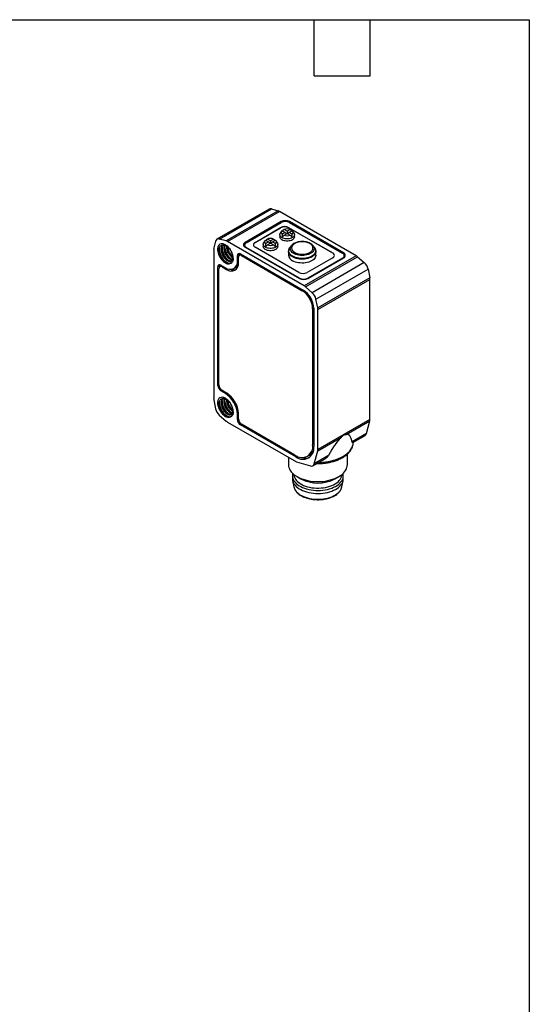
# Model space of a CAD drawing. Header units: millimetres. Extents: x 6 to 273, y 6 to 210.
# Tile 4 of 4: x 204 to 273, y 76 to 210. Entities that reach past the tile are written whole.
import ezdxf

# ---------------------------------------------------------------- set-up
doc = ezdxf.new("R2010")
doc.units = ezdxf.units.MM
doc.linetypes.add('SLD-Solid', pattern=[0])
doc.layers.add('TEXT', color=140, linetype='SLD-Solid', lineweight=25)

msp = doc.modelspace()

# ---------------------------------------------------------------- linework, layer by layer
for p, q in [((237.731, 183.844), (230.66, 179.762)), ((230.98, 179.79), (238.051, 183.872)), ((238.963, 183.623), (231.892, 179.541)), ((232.072, 179.464), (239.143, 183.546)), ((238.051, 183.872), (238.963, 183.623)), ((249.566, 177.529), (239.143, 183.546)), ((239.37, 182.15), (234.491, 179.333)), ((234.632, 179.292), (239.37, 182.027)), ((239.37, 182.15), (239.37, 182.027)), ((247.855, 177.904), (240.501, 182.15)), ((240.501, 182.15), (240.501, 182.027)), ((240.501, 182.027), (247.713, 177.864)), ((235.834, 179.333), (239.299, 181.333)), ((239.299, 181.293), (235.834, 179.292)), ((239.183, 180.395), (239.183, 180.088)), ((239.426, 180.868), (239.249, 180.601)), ((239.299, 181.293), (239.299, 181.333)), ((239.492, 180.945), (239.914, 180.701)), ((239.914, 180.701), (239.492, 180.457)), ((240.183, 180.856), (239.76, 181.1)), ((239.76, 180.302), (240.183, 180.546)), ((239.914, 180.701), (240.11, 180.504)), ((240.605, 181.1), (240.183, 180.856)), ((240.183, 180.856), (240.183, 180.546)), ((240.183, 180.546), (240.605, 180.302)), ((240.451, 180.701), (240.255, 180.504)), ((240.43, 181.333), (246.37, 177.904)), ((240.43, 181.293), (240.43, 181.333)), ((246.37, 177.864), (240.43, 181.293)), ((240.451, 180.701), (240.874, 180.945)), ((240.874, 180.457), (240.451, 180.701)), ((241.116, 180.601), (240.939, 180.868)), ((241.183, 180.088), (241.183, 180.395)), ((230.476, 179.499), (230.236, 178.584)), ((231.892, 179.541), (230.98, 179.79)), ((242.495, 173.447), (232.072, 179.464)), ((234.491, 179.333), (234.491, 179.182)), ((235.834, 179.333), (235.834, 179.292)), ((236.92, 179.088), (236.92, 178.782)), ((237.164, 179.562), (236.986, 179.295)), ((237.229, 179.638), (237.651, 179.394)), ((237.651, 179.394), (237.229, 179.151)), ((237.92, 179.55), (237.498, 179.793)), ((237.498, 178.995), (237.92, 179.239)), ((237.651, 179.394), (237.848, 179.198)), ((238.342, 179.793), (237.92, 179.55)), ((237.92, 179.55), (237.92, 179.239)), ((237.92, 179.239), (238.342, 178.995)), ((238.189, 179.394), (237.992, 179.198)), ((238.189, 179.394), (238.611, 179.638)), ((238.611, 179.151), (238.189, 179.394)), ((238.854, 179.295), (238.676, 179.562)), ((238.92, 178.782), (238.92, 179.088)), ((230.213, 178.39), (230.213, 158.189)), ((230.743, 178.394), (230.944, 178.365)), ((231.227, 178.469), (231.319, 178.523)), ((231.673, 178.727), (231.581, 178.673)), ((233.713, 177.7), (233.43, 177.537)), ((233.961, 177.72), (233.696, 177.567)), ((233.713, 177.7), (233.713, 177.577)), ((233.854, 177.782), (242.375, 172.863)), ((234.398, 178.966), (234.398, 178.762)), ((234.398, 178.744), (234.398, 178.762)), ((234.491, 178.68), (241.844, 174.435)), ((241.844, 174.476), (234.632, 178.639)), ((234.632, 178.598), (234.632, 178.639)), ((241.774, 175.251), (235.834, 178.68)), ((240.389, 178.158), (240.383, 178.126)), ((240.383, 178.126), (240.384, 178.153)), ((240.383, 178.126), (240.383, 177.598)), ((240.755, 178.878), (240.569, 178.637)), ((240.785, 178.91), (240.755, 178.878)), ((240.755, 178.878), (240.78, 178.909)), ((243.711, 178.878), (243.627, 178.968)), ((243.898, 178.637), (243.711, 178.878)), ((243.898, 178.637), (243.909, 178.623)), ((244.083, 177.598), (244.083, 178.126)), ((246.37, 177.864), (246.37, 177.904)), ((247.855, 177.904), (247.855, 177.753)), ((232.857, 177.186), (232.791, 177.338)), ((233.43, 176.843), (233.43, 177.537)), ((233.571, 176.924), (233.43, 176.843)), ((233.571, 176.598), (233.571, 177.292)), ((234.137, 177.619), (233.996, 177.537)), ((233.996, 177.537), (242.233, 172.781)), ((249.566, 177.529), (242.495, 173.447)), ((242.675, 173.316), (249.746, 177.398)), ((246.37, 177.251), (242.905, 175.251)), ((242.976, 174.435), (247.855, 177.251)), ((247.713, 177.21), (242.976, 174.476)), ((250.658, 176.594), (243.587, 172.512)), ((247.713, 177.17), (247.713, 177.21)), ((247.948, 177.333), (247.947, 177.315)), ((247.948, 177.333), (247.948, 177.537)), ((249.746, 177.398), (250.658, 176.594)), ((231.061, 176.169), (230.778, 176.006)), ((230.778, 159.92), (230.778, 176.006)), ((230.92, 160.001), (230.92, 175.761)), ((231.31, 176.189), (231.044, 176.035)), ((231.061, 176.169), (231.061, 176.045)), ((231.202, 176.251), (231.804, 175.904)), ((231.485, 176.087), (231.344, 176.006)), ((231.344, 176.006), (231.945, 175.659)), ((231.945, 175.659), (232.117, 175.758)), ((232.953, 175.79), (233.236, 175.953)), ((244.091, 171.639), (251.162, 175.722)), ((251.162, 175.722), (251.402, 174.529)), ((241.844, 174.435), (241.844, 174.476)), ((242.976, 174.435), (242.976, 174.476)), ((251.402, 174.529), (244.331, 170.447)), ((244.355, 170.226), (251.426, 174.308)), ((251.426, 155.331), (251.426, 174.308)), ((242.375, 172.863), (242.233, 172.781)), ((243.587, 172.512), (242.675, 173.316)), ((244.331, 170.447), (244.091, 171.639)), ((243.789, 170.413), (243.648, 170.332)), ((243.648, 170.332), (243.648, 151.878)), ((243.789, 170.414), (243.789, 151.633)), ((244.355, 151.249), (244.355, 170.226)), ((230.778, 159.92), (230.92, 160.001)), ((231.344, 159.267), (231.202, 159.185)), ((231.804, 158.838), (231.202, 159.185)), ((231.344, 159.267), (231.945, 158.92)), ((230.236, 157.967), (230.476, 156.775)), ((231.227, 157.648), (231.319, 157.701)), ((231.673, 157.905), (231.581, 157.852)), ((231.945, 158.92), (231.804, 158.838)), ((230.743, 157.572), (230.944, 157.543)), ((232.857, 156.365), (232.791, 156.516)), ((230.98, 155.903), (231.892, 155.099)), ((232.072, 154.968), (241.434, 149.563)), ((233.43, 156.021), (233.571, 156.103)), ((233.43, 155.327), (233.43, 156.021)), ((233.571, 155.409), (233.43, 155.327)), ((233.571, 155.409), (233.571, 156.103)), ((251.426, 155.331), (244.355, 151.249)), ((248.193, 153.282), (251.402, 155.134)), ((250.935, 153.387), (251.402, 155.134)), ((233.996, 154.674), (233.854, 154.592)), ((241.385, 150.245), (233.854, 154.592)), ((241.243, 150.49), (233.996, 154.674)), ((244.331, 151.052), (247.539, 152.905)), ((250.935, 153.387), (249.006, 152.273)), ((249.105, 152.175), (250.752, 153.126)), ((243.789, 151.96), (243.648, 151.878)), ((243.864, 149.305), (244.331, 151.052)), ((249.17, 152.155), (249.171, 152.175)), ((249.171, 152.175), (249.174, 152.215)), ((240.355, 150.186), (240.355, 149.194)), ((241.545, 150.337), (241.385, 150.245)), ((242.943, 150.321), (243.226, 150.485)), ((243.681, 149.044), (245.328, 149.995)), ((245.793, 150.419), (243.864, 149.305)), ((248.355, 149.194), (248.355, 150.622)), ((241.434, 149.563), (243.355, 149.018)), ((240.905, 147.672), (240.905, 147.264)), ((240.927, 147.039), (241.098, 146.168)), ((241.526, 147.561), (242.056, 147.255)), ((246.653, 147.255), (247.184, 147.561)), ((247.611, 146.168), (247.783, 147.039)), ((247.805, 147.264), (247.805, 147.672)), ((241.098, 146.168), (241.103, 146.142))]:
    msp.add_line(p, q)
at = {"flags": 128}
for points in [[(241.116, 180.601), (241.149, 180.544), (241.179, 180.445), (241.179, 180.344), (241.149, 180.245), (241.089, 180.151), (241.002, 180.063), (240.89, 179.986), (240.756, 179.922), (240.605, 179.871), (240.442, 179.837), (240.27, 179.819), (240.096, 179.819), (239.924, 179.837), (239.76, 179.871), (239.609, 179.922), (239.476, 179.986), (239.364, 180.063), (239.276, 180.151), (239.217, 180.245), (239.187, 180.344), (239.187, 180.445), (239.217, 180.544), (239.249, 180.601)], [(238.854, 179.295), (238.886, 179.238), (238.916, 179.139), (238.916, 179.038), (238.886, 178.939), (238.826, 178.844), (238.739, 178.757), (238.627, 178.68), (238.494, 178.615), (238.343, 178.565), (238.179, 178.531), (238.007, 178.513), (237.833, 178.513), (237.661, 178.531), (237.497, 178.565), (237.346, 178.615), (237.213, 178.68), (237.101, 178.757), (237.014, 178.844), (236.954, 178.939), (236.924, 179.038), (236.924, 179.139), (236.954, 179.238), (236.986, 179.295)], [(241.183, 180.088), (241.179, 180.038), (241.149, 179.939), (241.089, 179.844), (241.002, 179.757), (240.89, 179.68), (240.756, 179.615), (240.605, 179.565), (240.442, 179.531), (240.27, 179.513), (240.096, 179.513), (239.924, 179.531), (239.76, 179.565), (239.609, 179.615), (239.476, 179.68), (239.364, 179.757), (239.276, 179.844), (239.217, 179.939), (239.187, 180.038), (239.183, 180.088)], [(233.731, 177.832), (233.721, 177.791), (233.713, 177.7)], [(238.92, 178.782), (238.916, 178.732), (238.886, 178.633), (238.826, 178.538), (238.739, 178.451), (238.627, 178.374), (238.494, 178.309), (238.343, 178.259), (238.179, 178.224), (238.007, 178.207), (237.833, 178.207), (237.661, 178.224), (237.497, 178.259), (237.346, 178.309), (237.213, 178.374), (237.101, 178.451), (237.014, 178.538), (236.954, 178.633), (236.924, 178.732), (236.92, 178.782)], [(244.083, 178.133), (244.072, 178.007), (244.03, 177.872), (243.959, 177.741), (243.86, 177.617), (243.733, 177.501), (243.583, 177.395), (243.41, 177.302), (243.218, 177.222), (243.009, 177.157), (242.788, 177.107), (242.558, 177.075), (242.322, 177.059), (242.085, 177.062), (241.851, 177.081), (241.622, 177.118), (241.404, 177.171), (241.199, 177.24), (241.012, 177.324), (240.844, 177.421), (240.699, 177.529), (240.58, 177.647), (240.487, 177.773), (240.423, 177.905), (240.389, 178.041), (240.383, 178.126)], [(243.909, 178.623), (243.918, 178.611), (243.994, 178.48), (244.041, 178.345), (244.057, 178.208), (244.041, 178.07), (243.994, 177.935), (243.918, 177.805), (243.812, 177.681), (243.68, 177.567), (243.523, 177.463), (243.343, 177.373), (243.145, 177.296), (242.931, 177.235), (242.705, 177.191), (242.471, 177.164), (242.233, 177.155), (241.995, 177.164), (241.761, 177.191), (241.536, 177.235), (241.322, 177.296), (241.123, 177.373), (240.944, 177.463), (240.787, 177.567), (240.654, 177.681), (240.549, 177.805), (240.472, 177.935), (240.426, 178.07), (240.41, 178.208), (240.426, 178.345), (240.472, 178.48), (240.529, 178.582)], [(240.529, 178.582), (240.549, 178.611), (240.569, 178.637)], [(243.711, 178.878), (243.745, 178.831), (243.811, 178.707), (243.846, 178.578), (243.85, 178.448), (243.823, 178.318), (243.764, 178.192), (243.676, 178.072), (243.56, 177.96), (243.417, 177.859), (243.252, 177.77), (243.067, 177.695), (242.866, 177.636), (242.652, 177.594), (242.431, 177.569), (242.205, 177.562), (241.98, 177.573), (241.76, 177.603), (241.549, 177.649), (241.352, 177.713), (241.171, 177.791), (241.011, 177.883), (240.875, 177.987), (240.766, 178.101), (240.685, 178.223), (240.634, 178.35), (240.615, 178.48), (240.626, 178.61), (240.669, 178.738), (240.743, 178.862), (240.755, 178.878)], [(244.083, 177.598), (244.081, 177.547), (244.055, 177.411), (243.998, 177.278), (243.913, 177.15), (243.8, 177.03), (243.661, 176.919), (243.499, 176.819), (243.316, 176.732), (243.115, 176.659), (242.9, 176.602), (242.674, 176.561), (242.44, 176.537), (242.204, 176.53), (241.967, 176.541), (241.735, 176.57), (241.512, 176.615), (241.3, 176.676), (241.103, 176.753), (240.925, 176.843)], [(231.079, 176.301), (231.069, 176.26), (231.061, 176.169)], [(244.45, 149.488), (244.612, 149.492), (245.002, 149.513), (245.388, 149.552), (245.767, 149.61), (246.137, 149.685), (246.495, 149.777), (246.838, 149.886), (247.166, 150.01), (247.474, 150.149), (247.763, 150.303), (248.028, 150.469), (248.27, 150.647), (248.485, 150.836), (248.673, 151.035), (248.833, 151.241), (248.963, 151.455), (249.062, 151.674), (249.131, 151.896), (249.167, 152.122), (249.17, 152.155)], [(240.355, 149.194), (240.37, 148.993), (240.415, 148.793), (240.491, 148.596), (240.596, 148.404), (240.729, 148.218), (240.891, 148.039), (241.078, 147.869), (241.29, 147.71), (241.526, 147.561), (241.783, 147.425), (242.06, 147.302), (242.355, 147.194), (242.664, 147.101), (242.987, 147.024), (243.319, 146.963), (243.66, 146.92), (244.006, 146.893), (244.355, 146.885), (244.703, 146.893), (245.049, 146.92), (245.39, 146.963), (245.723, 147.024), (246.045, 147.101), (246.355, 147.194), (246.649, 147.302), (246.926, 147.425), (247.183, 147.561), (247.419, 147.71), (247.631, 147.869), (247.819, 148.039), (247.98, 148.218), (248.113, 148.404), (248.218, 148.596), (248.294, 148.793), (248.339, 148.993), (248.355, 149.194)], [(240.947, 147.984), (240.924, 147.882), (240.905, 147.696), (240.916, 147.509), (240.958, 147.324), (241.029, 147.142), (241.13, 146.964), (241.259, 146.793), (241.415, 146.63), (241.597, 146.475), (241.803, 146.331), (242.032, 146.199), (242.281, 146.08), (242.549, 145.975), (242.832, 145.885), (243.128, 145.811), (243.436, 145.753), (243.751, 145.711), (244.072, 145.687), (244.395, 145.681), (244.718, 145.692), (245.038, 145.72), (245.351, 145.766), (245.656, 145.828), (245.95, 145.906), (246.229, 146), (246.492, 146.109), (246.736, 146.231), (246.96, 146.366), (247.16, 146.513), (247.336, 146.67), (247.485, 146.835), (247.607, 147.008), (247.701, 147.187), (247.765, 147.37), (247.799, 147.556), (247.803, 147.742), (247.776, 147.928), (247.762, 147.984)], [(240.905, 147.264), (240.916, 147.101), (240.958, 146.916), (241.029, 146.733), (241.13, 146.556), (241.259, 146.385), (241.415, 146.221), (241.597, 146.067), (241.803, 145.923), (242.032, 145.791), (242.281, 145.672), (242.549, 145.567), (242.832, 145.477), (243.128, 145.402), (243.436, 145.344), (243.751, 145.303), (244.072, 145.279), (244.395, 145.272), (244.718, 145.283), (245.038, 145.312), (245.351, 145.357), (245.656, 145.419), (245.95, 145.498), (246.229, 145.592), (246.492, 145.701), (246.736, 145.823), (246.96, 145.958), (247.16, 146.105), (247.336, 146.261), (247.485, 146.427), (247.607, 146.6), (247.701, 146.779), (247.765, 146.962), (247.799, 147.147), (247.805, 147.264)], [(241.105, 147.847), (241.111, 147.763), (241.145, 147.583), (241.209, 147.405), (241.302, 147.232), (241.424, 147.065), (241.573, 146.906), (241.749, 146.755), (241.948, 146.615), (242.17, 146.487), (242.413, 146.372), (242.673, 146.271), (242.95, 146.185), (243.239, 146.114), (243.539, 146.06), (243.846, 146.023), (244.158, 146.004), (244.472, 146.001), (244.785, 146.017), (245.094, 146.049), (245.396, 146.099), (245.688, 146.165), (245.968, 146.248), (246.233, 146.345), (246.48, 146.457), (246.708, 146.582), (246.913, 146.719), (247.094, 146.867), (247.25, 147.025), (247.379, 147.19), (247.48, 147.362), (247.551, 147.538), (247.593, 147.718), (247.604, 147.847)], [(241.103, 146.142), (241.117, 146.085), (241.182, 145.906), (241.276, 145.731), (241.399, 145.563), (241.55, 145.402), (241.727, 145.25), (241.928, 145.109), (242.152, 144.98), (242.396, 144.864), (242.659, 144.762), (242.938, 144.675), (243.23, 144.604), (243.532, 144.549), (243.842, 144.512), (244.157, 144.492), (244.473, 144.49), (244.789, 144.506), (245.1, 144.538), (245.405, 144.589), (245.7, 144.656), (245.982, 144.739), (246.249, 144.837), (246.498, 144.95), (246.728, 145.076), (246.935, 145.214), (247.118, 145.363), (247.275, 145.522), (247.405, 145.689), (247.506, 145.862), (247.578, 146.04), (247.611, 146.168)]]:
    msp.add_lwpolyline(points, dxfattribs=at)
for centre, radius, start, end in [((237.924, 183.479), 0.413, 72.07744, 117.77652), ((238.754, 182.884), 0.768, 59.50922, 74.18143), ((239.935, 181.058), 1.23, 62.60967, 117.39033), ((239.935, 180.936), 1.23, 62.60967, 117.39033), ((239.865, 180.242), 1.23, 62.60967, 117.39033), ((239.865, 180.201), 1.23, 62.60967, 117.39033), ((239.689, 180.701), 0.314, 128.99325, 231.00675), ((240.183, 179.846), 1.323, 71.38577, 108.61423), ((240.676, 180.701), 0.314, 308.99325, 51.00675), ((230.853, 179.428), 0.384, 70.73921, 169.27154), ((231.683, 178.802), 0.768, 59.50922, 74.18143), ((234.614, 179.007), 0.349, 110.78342, 249.21658), ((234.677, 178.683), 0.441, 128.04818, 152.88861), ((234.756, 178.966), 0.349, 110.78342, 249.21658), ((236.006, 178.919), 0.411, 114.70302, 170.6238), ((235.958, 179.007), 0.349, 110.78342, 249.21658), ((237.426, 179.394), 0.314, 128.99325, 231.00675), ((237.92, 178.539), 1.323, 71.38577, 108.61423), ((238.414, 179.394), 0.314, 308.99325, 51.00675), ((240.183, 181.556), 1.323, 251.38577, 288.61423), ((242.84, 178.177), 1.118, 38.80863, 61.22925), ((230.98, 178.396), 0.768, 165.82376, 180.49332), ((233.688, 177.579), 0.262, 50.79671, 189.21404), ((237.92, 180.25), 1.323, 251.38577, 288.61423), ((246.246, 177.578), 0.349, 290.78342, 69.21658), ((246.198, 177.491), 0.411, 9.3762, 65.29698), ((247.589, 177.537), 0.349, 290.78342, 69.21658), ((247.731, 177.578), 0.349, 290.78342, 69.21658), ((232.435, 176.688), 1.007, 231.1474, 8.86335), ((232.577, 176.443), 1.007, 231.14713, 8.86362), ((233.83, 177.334), 0.262, 50.79671, 189.21404), ((241.268, 177.661), 0.887, 184.07511, 247.24503), ((247.668, 177.255), 0.441, 27.11139, 51.95182), ((248.998, 176.557), 1.126, 48.30619, 59.66618), ((249.558, 175.377), 1.641, 12.12765, 47.87235), ((231.037, 176.048), 0.262, 50.79671, 189.21404), ((231.178, 175.803), 0.262, 50.79671, 189.21404), ((232.935, 176.681), 1.079, 247.67692, 285.72977), ((232.805, 176.679), 0.845, 300.72736, 331.04451), ((242.339, 176.343), 1.23, 242.60967, 297.39033), ((242.41, 175.567), 1.23, 242.60967, 297.39033), ((242.41, 175.526), 1.23, 242.60967, 297.39033), ((250.3, 174.301), 1.126, 0.33639, 11.69479), ((240.577, 170.192), 3.074, 2.60548, 57.39452), ((240.719, 170.274), 3.074, 2.60548, 57.39452), ((241.927, 172.475), 1.126, 48.30619, 59.66618), ((242.487, 171.295), 1.641, 12.12765, 47.87235), ((243.229, 170.219), 1.126, 0.33639, 11.69479), ((231.699, 159.962), 0.922, 182.60548, 237.39452), ((231.841, 160.043), 0.922, 182.60548, 237.39452), ((231.338, 158.195), 1.126, 180.33639, 191.69479), ((229.909, 155.866), 3.525, 2.52009, 57.47991), ((230.05, 155.948), 3.525, 2.52015, 57.47985), ((232.08, 157.12), 1.641, 192.12765, 227.87235), ((232.641, 155.939), 1.126, 228.30619, 239.66618), ((234.351, 155.369), 0.922, 182.60548, 237.39452), ((234.492, 155.451), 0.922, 182.60548, 237.39452), ((250.66, 155.325), 0.766, 345.61598, 0.50753), ((250.533, 153.475), 0.412, 302.15798, 347.69421), ((242.182, 151.64), 1.485, 230.79671, 9.21404), ((242.323, 151.395), 1.485, 230.79671, 9.21404), ((242.587, 151.564), 1.255, 300.65055, 335.31327), ((243.589, 151.243), 0.766, 345.61598, 0.50753), ((242.713, 151.578), 1.499, 250.48785, 289.79245), ((243.487, 149.379), 0.384, 249.92395, 348.88938), ((244.355, 151.668), 4.976, 242.48824, 297.51176)]:
    msp.add_arc(centre, radius, start, end)
for centre, major_axis, ratio, start_param, end_param in [((242.878, 173.469), (-3.015, 7.934), 0.1954734, 0.4243435, 0.5265382), ((237.487, 173.469), (3.015, 7.934), 0.1954734, 0.3611353, 0.4378556), ((242.878, 173.469), (-3.015, 7.934), 0.1954734, 5.8453298, 5.92205), ((237.487, 173.469), (3.015, 7.934), 0.1954734, 5.7566471, 5.8588418), ((240.615, 172.163), (-3.015, 7.934), 0.1954734, 0.4243435, 0.5265382), ((235.225, 172.163), (3.015, 7.934), 0.1954734, 0.3611353, 0.4365536), ((240.615, 172.163), (-3.015, 7.934), 0.1954734, 5.8453298, 5.92205), ((235.225, 172.163), (3.015, 7.934), 0.1954734, 5.7566471, 5.8588418), ((237.487, 176.581), (3.347, 4.436), 0.1228178, 0.6748009, 0.7769956), ((242.878, 176.581), (-3.347, 4.436), 0.1228178, 5.5061897, 5.6083845), ((235.225, 175.275), (3.347, 4.436), 0.1228178, 0.6748009, 0.7769956), ((240.615, 175.275), (-3.347, 4.436), 0.1228178, 5.5061897, 5.6083845), ((244.893, 141.963), (3.545, 11.306), 0.1985298, 0.3239982, 0.7902437), ((244.893, 141.963), (3.545, 11.306), 0.1985298, 5.9182872, 6.3845326)]:
    msp.add_ellipse(centre, major_axis=major_axis, ratio=ratio, start_param=start_param, end_param=end_param)
for points, knots in [([(232.861, 177.178), (232.861, 177.336), (232.833, 177.511), (232.728, 177.865), (232.65, 178.045), (232.455, 178.383), (232.338, 178.541), (232.083, 178.811), (231.945, 178.923), (231.668, 179.083), (231.529, 179.131), (231.273, 179.157), (231.155, 179.135), (230.958, 179.022), (230.879, 178.932), (230.772, 178.698), (230.743, 178.554), (230.743, 178.394)], [0, 0, 0, 0, 0.125, 0.125, 0.25, 0.25, 0.375, 0.375, 0.5, 0.5, 0.625, 0.625, 0.75, 0.75, 0.875, 0.875, 1, 1, 1, 1]), ([(243.627, 178.968), (243.612, 178.985), (243.558, 179.044), (243.44, 179.129), (243.284, 179.221), (243.063, 179.319), (242.815, 179.391), (242.545, 179.434), (242.334, 179.45), (242.129, 179.45), (241.94, 179.435), (241.77, 179.411), (241.605, 179.375), (241.418, 179.321), (241.196, 179.231), (241.004, 179.116), (240.864, 179.003), (240.809, 178.938), (240.785, 178.91)], [0, 0, 0, 0, 0.0255499, 0.0926896, 0.1543384, 0.2121141, 0.330917, 0.3926413, 0.455808, 0.5162929, 0.5718975, 0.6226567, 0.6687823, 0.7252678, 0.8018222, 0.8988562, 0.9552954, 1, 1, 1, 1]), ([(243.256, 179.168), (243.527, 179.012), (243.679, 178.799), (243.679, 178.357), (243.527, 178.144), (242.985, 177.831), (242.617, 177.743), (241.85, 177.743), (241.482, 177.831), (240.94, 178.144), (240.787, 178.357), (240.787, 178.799), (240.94, 179.012), (241.482, 179.325), (241.85, 179.413), (242.617, 179.413), (242.985, 179.325), (243.256, 179.168)], [0, 0, 0, 0, 0.125, 0.125, 0.25, 0.25, 0.375, 0.375, 0.5, 0.5, 0.625, 0.625, 0.75, 0.75, 0.875, 0.875, 1, 1, 1, 1]), ([(230.743, 178.394), (230.744, 178.178), (230.795, 177.933), (230.985, 177.452), (231.123, 177.217), (231.45, 176.819), (231.637, 176.657), (232.01, 176.451), (232.195, 176.407), (232.354, 176.427)], [0, 0, 0, 0, 0.25, 0.25, 0.5, 0.5, 0.75, 0.75, 1, 1, 1, 1]), ([(232.355, 176.457), (232.2, 176.452), (232.023, 176.511), (231.677, 176.735), (231.507, 176.901), (231.223, 177.29), (231.108, 177.514), (230.962, 177.957), (230.931, 178.176), (230.944, 178.365)], [0, 0, 0, 0, 0.25, 0.25, 0.5, 0.5, 0.75, 0.75, 1, 1, 1, 1]), ([(230.944, 178.365), (230.958, 178.555), (231.017, 178.713), (231.205, 178.926), (231.335, 178.983), (231.481, 178.983)], [0, 0, 0, 0, 0.5, 0.5, 1, 1, 1, 1]), ([(231.004, 178.636), (230.997, 178.587), (230.978, 178.463), (230.993, 178.237), (231.042, 177.972), (231.13, 177.703), (231.25, 177.442), (231.398, 177.197), (231.567, 176.978), (231.751, 176.793), (231.907, 176.676), (232.024, 176.607), (232.103, 176.569), (232.222, 176.524), (232.365, 176.497), (232.514, 176.512), (232.616, 176.556), (232.679, 176.598), (232.705, 176.627), (232.714, 176.636)], [0, 0, 0, 0, 0.0484362, 0.1231328, 0.1978245, 0.2725195, 0.3472129, 0.4219063, 0.4966013, 0.571293, 0.6459895, 0.6785178, 0.7096681, 0.7394398, 0.8203215, 0.8888214, 0.9449215, 0.9823087, 1, 1, 1, 1]), ([(231.227, 178.469), (231.226, 178.436), (231.224, 178.371), (231.23, 178.269), (231.243, 178.168), (231.262, 178.068), (231.286, 177.969), (231.315, 177.873), (231.349, 177.78), (231.385, 177.691), (231.425, 177.605), (231.466, 177.524), (231.51, 177.448), (231.555, 177.376), (231.6, 177.309), (231.646, 177.247), (231.692, 177.19), (231.737, 177.137), (231.782, 177.089), (231.825, 177.046), (231.868, 177.007), (231.909, 176.971), (231.948, 176.94), (231.986, 176.912), (232.095, 176.838), (232.281, 176.752), (232.552, 176.741), (232.737, 176.887), (232.805, 177.097), (232.822, 177.234), (232.821, 177.308), (232.82, 177.343)], [0, 0, 0, 0, 0.0296876, 0.0586604, 0.0869145, 0.1144465, 0.1412577, 0.1673526, 0.192731, 0.2173897, 0.2413267, 0.2645426, 0.2870406, 0.3088216, 0.329884, 0.350226, 0.3698466, 0.3887462, 0.4069269, 0.4243894, 0.4411334, 0.4571581, 0.4724626, 0.4870464, 0.5009094, 0.5982791, 0.7004812, 0.8493971, 0.924404, 0.9649137, 1, 1, 1, 1]), ([(231.408, 178.968), (231.376, 178.926), (231.31, 178.84), (231.248, 178.67), (231.234, 178.536), (231.227, 178.469)], [0, 0, 0, 0, 0.33092768, 0.66546384, 1, 1, 1, 1]), ([(232.636, 176.828), (232.607, 176.819), (232.542, 176.8), (232.427, 176.807), (232.299, 176.841), (232.165, 176.905), (232.029, 176.998), (231.896, 177.116), (231.769, 177.256), (231.652, 177.416), (231.549, 177.591), (231.461, 177.776), (231.392, 177.967), (231.344, 178.159), (231.317, 178.347), (231.319, 178.464), (231.319, 178.523)], [0, 0, 0, 0, 0.0614267, 0.1336246, 0.2058226, 0.2780205, 0.3502185, 0.4224164, 0.4946144, 0.5668123, 0.6390103, 0.7112082, 0.7834062, 0.8556041, 0.9278021, 1, 1, 1, 1]), ([(231.319, 178.523), (231.326, 178.589), (231.341, 178.723), (231.396, 178.879), (231.452, 178.953), (231.475, 178.984)], [0, 0, 0, 0, 0.3686241, 0.7372483, 1, 1, 1, 1]), ([(231.347, 178.716), (231.345, 178.622), (231.34, 178.42), (231.42, 178.079), (231.554, 177.738), (231.727, 177.433), (231.922, 177.177), (232.125, 176.982), (232.267, 176.869), (232.338, 176.836), (232.343, 176.833)], [0, 0, 0, 0, 0.1374932, 0.2980751, 0.4512058, 0.5969201, 0.7351881, 0.8660103, 0.9893882, 1, 1, 1, 1]), ([(231.481, 178.983), (231.505, 178.984), (231.552, 178.985), (231.624, 178.975), (231.697, 178.958), (231.769, 178.933), (231.84, 178.902), (231.997, 178.818), (232.21, 178.649), (232.412, 178.401), (232.535, 178.209), (232.622, 178.048), (232.696, 177.876), (232.754, 177.697), (232.795, 177.514), (232.802, 177.399), (232.806, 177.34)], [0, 0, 0, 0, 0.0435236, 0.0859015, 0.1271336, 0.1672198, 0.20616, 0.2439543, 0.4253037, 0.5505687, 0.6193154, 0.6893784, 0.7624781, 0.8386149, 0.9177889, 1, 1, 1, 1]), ([(231.581, 178.673), (231.58, 178.603), (231.579, 178.461), (231.621, 178.232), (231.692, 178), (231.791, 177.774), (231.915, 177.563), (232.058, 177.372), (232.214, 177.211), (232.376, 177.084), (232.538, 177), (232.664, 176.958), (232.728, 176.96), (232.746, 176.961)], [0, 0, 0, 0, 0.0963458, 0.1926916, 0.2890375, 0.3853833, 0.4817291, 0.5780749, 0.6744208, 0.7707666, 0.8671124, 0.9634582, 1, 1, 1, 1]), ([(231.643, 178.963), (231.63, 178.933), (231.595, 178.848), (231.586, 178.742), (231.581, 178.673)], [0, 0, 0, 0, 0.3571708, 1, 1, 1, 1]), ([(232.776, 177.017), (232.728, 177.028), (232.628, 177.051), (232.468, 177.139), (232.306, 177.264), (232.15, 177.426), (232.007, 177.616), (231.884, 177.828), (231.784, 178.054), (231.713, 178.285), (231.672, 178.514), (231.672, 178.656), (231.673, 178.727)], [0, 0, 0, 0, 0.0949342, 0.195497, 0.2960599, 0.3966228, 0.4971857, 0.5977485, 0.6983114, 0.7988743, 0.8994371, 1, 1, 1, 1]), ([(231.673, 178.727), (231.677, 178.796), (231.683, 178.876), (231.707, 178.941), (231.711, 178.949)], [0, 0, 0, 0, 0.8622062, 1, 1, 1, 1]), ([(231.703, 178.929), (231.699, 178.848), (231.691, 178.709), (231.728, 178.491), (231.777, 178.292), (231.848, 178.09), (231.94, 177.887), (232.051, 177.69), (232.18, 177.504), (232.324, 177.334), (232.479, 177.187), (232.606, 177.087), (232.679, 177.049), (232.698, 177.039)], [0, 0, 0, 0, 0.1198815, 0.2062889, 0.2945427, 0.3846669, 0.4766339, 0.5704561, 0.666143, 0.7636663, 0.8630592, 0.9642982, 1, 1, 1, 1]), ([(231.934, 178.878), (231.934, 178.807), (231.933, 178.665), (231.974, 178.436), (232.045, 178.205), (232.145, 177.979), (232.269, 177.767), (232.411, 177.576), (232.567, 177.417), (232.704, 177.305), (232.786, 177.265), (232.813, 177.251)], [0, 0, 0, 0, 0.1173844, 0.2347688, 0.3521532, 0.4695376, 0.5869221, 0.7043065, 0.8216909, 0.9390753, 1, 1, 1, 1]), ([(232.787, 177.376), (232.745, 177.407), (232.648, 177.478), (232.504, 177.631), (232.361, 177.82), (232.237, 178.032), (232.137, 178.258), (232.068, 178.488), (232.032, 178.664), (232.031, 178.755), (232.031, 178.775)], [0, 0, 0, 0, 0.1112264, 0.2528674, 0.3945084, 0.5361494, 0.6777903, 0.8194313, 0.9610723, 1, 1, 1, 1]), ([(232.077, 178.74), (232.086, 178.694), (232.106, 178.583), (232.161, 178.403), (232.24, 178.204), (232.339, 178.007), (232.455, 177.817), (232.587, 177.642), (232.698, 177.516), (232.764, 177.458), (232.78, 177.445)], [0, 0, 0, 0, 0.0972679, 0.2330333, 0.371587, 0.512953, 0.6570864, 0.8040244, 0.9537592, 1, 1, 1, 1]), ([(240.569, 178.638), (240.515, 178.557), (240.413, 178.404), (240.397, 178.236), (240.389, 178.158)], [0, 0, 0, 0, 0.5300942, 1, 1, 1, 1]), ([(244.083, 178.126), (244.08, 178.216), (244.075, 178.331), (244.011, 178.436), (243.998, 178.458)], [0, 0, 0, 0, 0.7857285, 1, 1, 1, 1]), ([(232.882, 177.188), (232.882, 177.173), (232.881, 177.144), (232.875, 177.088), (232.862, 176.996), (232.836, 176.889), (232.793, 176.765), (232.731, 176.654), (232.644, 176.56), (232.548, 176.5), (232.452, 176.466), (232.386, 176.46), (232.355, 176.457)], [0, 0, 0, 0, 0.0326899, 0.0638605, 0.1272338, 0.2529295, 0.3507965, 0.5033757, 0.6488318, 0.7800126, 0.8970389, 1, 1, 1, 1]), ([(232.861, 156.356), (232.861, 156.515), (232.833, 156.689), (232.728, 157.044), (232.65, 157.224), (232.455, 157.562), (232.338, 157.719), (232.083, 157.989), (231.945, 158.101), (231.668, 158.261), (231.529, 158.31), (231.273, 158.336), (231.155, 158.313), (230.958, 158.201), (230.879, 158.111), (230.772, 157.876), (230.743, 157.732), (230.743, 157.572)], [0, 0, 0, 0, 0.125, 0.125, 0.25, 0.25, 0.375, 0.375, 0.5, 0.5, 0.625, 0.625, 0.75, 0.75, 0.875, 0.875, 1, 1, 1, 1]), ([(230.944, 157.543), (230.958, 157.733), (231.017, 157.891), (231.205, 158.105), (231.335, 158.161), (231.481, 158.161)], [0, 0, 0, 0, 0.5, 0.5, 1, 1, 1, 1]), ([(231.004, 157.814), (230.997, 157.765), (230.978, 157.642), (230.993, 157.415), (231.042, 157.151), (231.13, 156.882), (231.25, 156.62), (231.398, 156.375), (231.567, 156.156), (231.751, 155.971), (231.907, 155.854), (232.024, 155.785), (232.103, 155.747), (232.222, 155.702), (232.365, 155.675), (232.514, 155.691), (232.616, 155.734), (232.679, 155.777), (232.705, 155.805), (232.714, 155.814)], [0, 0, 0, 0, 0.04843623, 0.12313278, 0.19782448, 0.2725195, 0.34721288, 0.42190626, 0.49660129, 0.57129298, 0.64598953, 0.67851784, 0.70966812, 0.73943976, 0.82032146, 0.88882144, 0.94492146, 0.9823087, 1, 1, 1, 1]), ([(231.227, 157.648), (231.226, 157.614), (231.224, 157.549), (231.23, 157.447), (231.243, 157.346), (231.262, 157.246), (231.286, 157.147), (231.315, 157.051), (231.349, 156.958), (231.385, 156.869), (231.425, 156.783), (231.466, 156.702), (231.51, 156.626), (231.555, 156.554), (231.6, 156.487), (231.646, 156.425), (231.692, 156.368), (231.737, 156.315), (231.782, 156.268), (231.825, 156.224), (231.868, 156.185), (231.909, 156.15), (231.948, 156.118), (231.986, 156.09), (232.095, 156.016), (232.281, 155.93), (232.552, 155.919), (232.737, 156.065), (232.805, 156.275), (232.822, 156.412), (232.821, 156.486), (232.82, 156.521)], [0, 0, 0, 0, 0.0296876, 0.0586604, 0.0869145, 0.1144465, 0.1412577, 0.1673526, 0.192731, 0.2173897, 0.2413267, 0.2645426, 0.2870406, 0.3088216, 0.329884, 0.350226, 0.3698466, 0.3887462, 0.4069269, 0.4243894, 0.4411334, 0.4571581, 0.4724626, 0.4870464, 0.5009094, 0.5982791, 0.7004812, 0.8493971, 0.924404, 0.9649137, 1, 1, 1, 1]), ([(231.408, 158.146), (231.376, 158.104), (231.31, 158.019), (231.248, 157.848), (231.234, 157.714), (231.227, 157.648)], [0, 0, 0, 0, 0.3309277, 0.6654638, 1, 1, 1, 1]), ([(232.636, 156.007), (232.607, 155.998), (232.542, 155.978), (232.427, 155.985), (232.299, 156.019), (232.165, 156.084), (232.029, 156.176), (231.896, 156.294), (231.769, 156.435), (231.652, 156.594), (231.549, 156.769), (231.461, 156.954), (231.392, 157.145), (231.344, 157.337), (231.317, 157.525), (231.319, 157.642), (231.319, 157.701)], [0, 0, 0, 0, 0.0614267, 0.1336246, 0.2058226, 0.2780205, 0.3502185, 0.4224164, 0.4946144, 0.5668123, 0.6390103, 0.7112082, 0.7834062, 0.8556041, 0.9278021, 1, 1, 1, 1]), ([(231.319, 157.701), (231.326, 157.768), (231.341, 157.901), (231.396, 158.057), (231.452, 158.131), (231.475, 158.162)], [0, 0, 0, 0, 0.36862415, 0.73724829, 1, 1, 1, 1]), ([(231.347, 157.894), (231.345, 157.801), (231.34, 157.598), (231.42, 157.257), (231.554, 156.916), (231.727, 156.611), (231.922, 156.355), (232.125, 156.16), (232.267, 156.048), (232.338, 156.014), (232.343, 156.012)], [0, 0, 0, 0, 0.1374932, 0.2980751, 0.4512058, 0.5969201, 0.7351881, 0.8660103, 0.9893882, 1, 1, 1, 1]), ([(231.481, 158.161), (231.505, 158.162), (231.552, 158.163), (231.624, 158.153), (231.697, 158.136), (231.769, 158.111), (231.84, 158.08), (231.997, 157.996), (232.21, 157.827), (232.412, 157.58), (232.535, 157.387), (232.622, 157.226), (232.696, 157.054), (232.754, 156.875), (232.795, 156.692), (232.802, 156.577), (232.806, 156.518)], [0, 0, 0, 0, 0.0435236, 0.0859015, 0.1271336, 0.1672198, 0.20616, 0.2439543, 0.4253037, 0.5505687, 0.6193154, 0.6893784, 0.7624781, 0.8386149, 0.9177889, 1, 1, 1, 1]), ([(231.581, 157.852), (231.58, 157.781), (231.579, 157.639), (231.621, 157.41), (231.692, 157.179), (231.791, 156.953), (231.915, 156.741), (232.058, 156.551), (232.214, 156.39), (232.376, 156.263), (232.538, 156.178), (232.664, 156.136), (232.728, 156.139), (232.746, 156.139)], [0, 0, 0, 0, 0.0963458, 0.1926916, 0.2890375, 0.3853833, 0.4817291, 0.5780749, 0.6744208, 0.7707666, 0.8671124, 0.9634582, 1, 1, 1, 1]), ([(231.643, 158.141), (231.63, 158.111), (231.595, 158.026), (231.586, 157.92), (231.581, 157.852)], [0, 0, 0, 0, 0.3571708, 1, 1, 1, 1]), ([(232.776, 156.195), (232.728, 156.206), (232.628, 156.229), (232.468, 156.317), (232.306, 156.443), (232.15, 156.604), (232.007, 156.794), (231.884, 157.006), (231.784, 157.232), (231.713, 157.463), (231.672, 157.692), (231.672, 157.834), (231.673, 157.905)], [0, 0, 0, 0, 0.0949342, 0.195497, 0.2960599, 0.3966228, 0.4971857, 0.5977485, 0.6983114, 0.7988743, 0.8994371, 1, 1, 1, 1]), ([(231.673, 157.905), (231.677, 157.974), (231.683, 158.054), (231.707, 158.119), (231.711, 158.128)], [0, 0, 0, 0, 0.8622062, 1, 1, 1, 1]), ([(231.703, 158.107), (231.699, 158.026), (231.691, 157.887), (231.728, 157.669), (231.777, 157.471), (231.848, 157.268), (231.94, 157.066), (232.051, 156.869), (232.18, 156.683), (232.324, 156.512), (232.479, 156.365), (232.606, 156.265), (232.679, 156.227), (232.698, 156.217)], [0, 0, 0, 0, 0.1198815, 0.2062889, 0.2945427, 0.3846669, 0.4766339, 0.5704561, 0.666143, 0.7636663, 0.8630592, 0.9642982, 1, 1, 1, 1]), ([(231.934, 158.056), (231.934, 157.985), (231.933, 157.843), (231.974, 157.614), (232.045, 157.383), (232.145, 157.157), (232.269, 156.945), (232.411, 156.754), (232.567, 156.595), (232.704, 156.484), (232.786, 156.443), (232.813, 156.429)], [0, 0, 0, 0, 0.1173844, 0.2347688, 0.3521532, 0.4695376, 0.5869221, 0.7043065, 0.8216909, 0.9390753, 1, 1, 1, 1]), ([(232.787, 156.554), (232.745, 156.585), (232.648, 156.656), (232.504, 156.809), (232.361, 156.998), (232.237, 157.21), (232.137, 157.436), (232.068, 157.667), (232.032, 157.842), (232.031, 157.933), (232.031, 157.953)], [0, 0, 0, 0, 0.1112264, 0.2528674, 0.3945084, 0.5361494, 0.6777903, 0.8194313, 0.9610723, 1, 1, 1, 1]), ([(232.077, 157.918), (232.086, 157.872), (232.106, 157.761), (232.161, 157.581), (232.24, 157.382), (232.339, 157.185), (232.455, 156.996), (232.587, 156.82), (232.698, 156.694), (232.764, 156.637), (232.78, 156.623)], [0, 0, 0, 0, 0.0972679, 0.2330333, 0.371587, 0.512953, 0.6570864, 0.8040244, 0.9537592, 1, 1, 1, 1]), ([(230.743, 157.572), (230.744, 157.356), (230.795, 157.111), (230.985, 156.631), (231.123, 156.395), (231.45, 155.997), (231.637, 155.835), (232.01, 155.629), (232.195, 155.585), (232.354, 155.605)], [0, 0, 0, 0, 0.25, 0.25, 0.5, 0.5, 0.75, 0.75, 1, 1, 1, 1]), ([(232.355, 155.636), (232.2, 155.63), (232.023, 155.689), (231.677, 155.913), (231.507, 156.079), (231.223, 156.468), (231.108, 156.692), (230.962, 157.135), (230.931, 157.355), (230.944, 157.543)], [0, 0, 0, 0, 0.25, 0.25, 0.5, 0.5, 0.75, 0.75, 1, 1, 1, 1]), ([(232.882, 156.366), (232.882, 156.351), (232.881, 156.323), (232.875, 156.266), (232.862, 156.175), (232.836, 156.067), (232.793, 155.943), (232.731, 155.832), (232.644, 155.739), (232.548, 155.678), (232.452, 155.644), (232.386, 155.638), (232.355, 155.636)], [0, 0, 0, 0, 0.0326899, 0.0638605, 0.1272338, 0.2529295, 0.3507965, 0.5033757, 0.6488318, 0.7800126, 0.8970389, 1, 1, 1, 1]), ([(247.539, 152.905), (247.599, 152.958), (247.657, 153.012), (247.743, 153.093), (247.771, 153.12), (247.829, 153.172), (247.858, 153.197), (247.916, 153.231), (247.944, 153.238), (247.997, 153.25), (248.022, 153.255), (248.098, 153.267), (248.146, 153.274), (248.193, 153.282)], [0, 0, 0, 0, 0.25, 0.25, 0.375, 0.375, 0.5, 0.5, 0.625, 0.625, 0.75, 0.75, 1, 1, 1, 1]), ([(244.355, 149.334), (244.478, 149.336), (244.652, 149.338), (244.907, 149.352), (245.124, 149.37), (245.381, 149.399), (245.647, 149.438), (245.921, 149.489), (246.197, 149.551), (246.473, 149.626), (246.744, 149.712), (247.01, 149.81), (247.267, 149.92), (247.514, 150.041), (247.749, 150.173), (247.971, 150.315), (248.178, 150.468), (248.369, 150.631), (248.543, 150.803), (248.699, 150.984), (248.834, 151.174), (248.949, 151.371), (249.042, 151.576), (249.111, 151.786), (249.155, 151.979), (249.163, 152.102), (249.167, 152.152)], [0, 0, 0, 0, 0.051264, 0.0720475, 0.106501, 0.142196, 0.1804049, 0.2201825, 0.2611511, 0.3030124, 0.3455587, 0.3886409, 0.4321503, 0.4760068, 0.5201505, 0.5645343, 0.609114, 0.6538414, 0.6986757, 0.7435764, 0.7885097, 0.8334607, 0.8784505, 0.923554, 0.9689126, 1, 1, 1, 1]), ([(249.102, 152.18), (249.085, 152.173), (249.059, 152.163), (249.024, 152.204), (249.012, 152.25), (249.006, 152.273)], [0, 0, 0, 0, 0.5017529, 0.7467788, 1, 1, 1, 1]), ([(245.325, 149.999), (245.418, 150.056), (245.557, 150.141), (245.71, 150.291), (245.765, 150.376), (245.793, 150.419)], [0, 0, 0, 0, 0.5017529, 0.7467788, 1, 1, 1, 1]), ([(244.187, 149.336), (244.202, 149.336), (244.258, 149.334), (244.314, 149.334), (244.355, 149.334)], [0, 0, 0, 0, 0.2686273, 1, 1, 1, 1]), ([(241.106, 146.14), (241.124, 146.069), (241.16, 145.931), (241.255, 145.744), (241.358, 145.589), (241.455, 145.471), (241.535, 145.386), (241.603, 145.32), (241.668, 145.263), (241.775, 145.174), (241.93, 145.062), (242.136, 144.94), (242.34, 144.837), (242.552, 144.747), (242.797, 144.659), (243.096, 144.573), (243.455, 144.498), (243.858, 144.446), (244.278, 144.424), (244.684, 144.434), (245.064, 144.47), (245.464, 144.537), (245.875, 144.642), (246.281, 144.792), (246.625, 144.964), (246.847, 145.109), (246.986, 145.216), (247.085, 145.3), (247.2, 145.41), (247.324, 145.552), (247.441, 145.721), (247.55, 145.929), (247.59, 146.084), (247.611, 146.167)], [0, 0, 0, 0, 0.0360938, 0.0707473, 0.0992802, 0.1217211, 0.1381018, 0.1501924, 0.1622486, 0.1744623, 0.2077759, 0.239286, 0.2668967, 0.2926274, 0.3229766, 0.3584389, 0.39901, 0.4445715, 0.4902849, 0.5336125, 0.5745655, 0.6131534, 0.6666365, 0.7171579, 0.7659819, 0.8094321, 0.8216661, 0.8373911, 0.8629977, 0.8887558, 0.9201623, 0.9572407, 1, 1, 1, 1])]:
    msp.add_open_spline(points, degree=3, knots=knots)
at = {"layer": 'TEXT'}
for p, q in [((6.35, 209.55), (273.05, 209.55)), ((243.84, 201.93), (243.84, 209.55)), ((251.46, 201.93), (251.46, 209.55)), ((273.05, 209.55), (273.05, 6.35)), ((243.84, 201.93), (251.46, 201.93))]:
    msp.add_line(p, q, dxfattribs=at)

doc.saveas('drawing.dxf')
